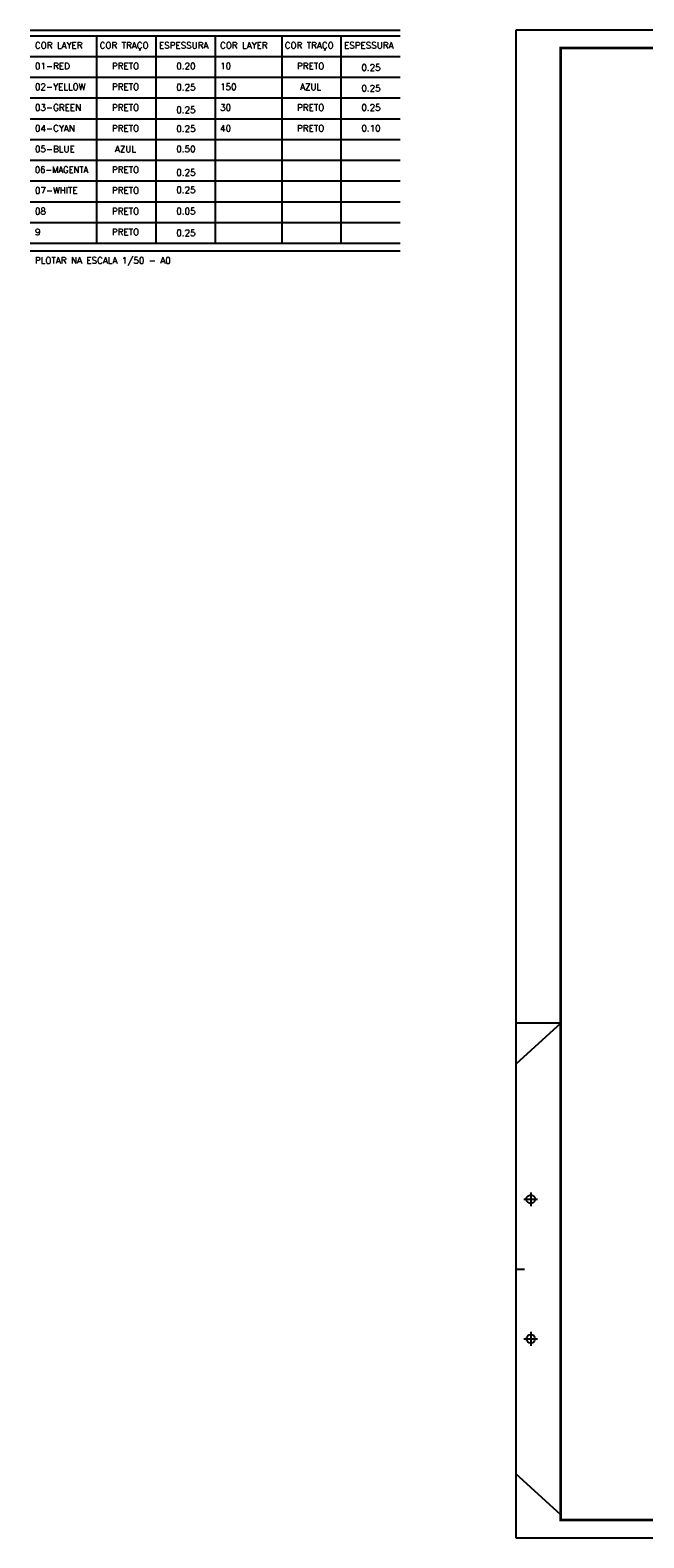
# Model space of a CAD drawing. Extents: x -13.5 to 60.2, y -0.1 to 41.9.
# Tile 1 of 57: x -13.5 to 3.6, y -0.1 to 41.9. Entities that reach past the tile are written whole.
import ezdxf
from ezdxf.enums import TextEntityAlignment as Align

# ---------------------------------------------------------------- set-up
doc = ezdxf.new("R2010")
doc.units = 0
doc.header["$MEASUREMENT"] = 0
doc.linetypes.add('HIDDEN', pattern=[0.375, 0.25, -0.125])
doc.layers.add('CIRCUITOS', color=2, linetype='Continuous')
doc.layers.add('PRANCHA', color=8, linetype='Continuous')
doc.styles.add('ROMANS', font='romans')

# ---------------------------------------------------------------- blocks, each defined once
blk = doc.blocks.new('1-50 A0 FGR')
at = {"layer": 'CIRCUITOS', "color": 2}
for p, q in [((3618.976, 59.449), (3629.297, 59.449)), ((3618.976, 59.292), (3629.297, 59.292)), ((3620.83, 59.292), (3620.83, 53.516)), ((3622.483, 59.292), (3622.483, 53.516)), ((3624.136, 59.292), (3624.136, 53.516)), ((3625.99, 59.292), (3625.99, 53.516)), ((3627.643, 59.292), (3627.643, 53.516)), ((3618.976, 58.714), (3629.297, 58.714)), ((3618.976, 58.137), (3629.297, 58.137)), ((3618.976, 57.559), (3629.297, 57.559)), ((3618.976, 56.982), (3629.297, 56.982)), ((3618.976, 56.982), (3629.297, 56.982)), ((3618.976, 56.404), (3629.297, 56.404)), ((3618.976, 56.404), (3629.297, 56.404)), ((3618.976, 55.826), (3629.297, 55.826)), ((3618.976, 55.826), (3629.297, 55.826)), ((3618.976, 55.249), (3629.297, 55.249)), ((3618.976, 55.249), (3629.297, 55.249)), ((3618.976, 54.671), (3629.297, 54.671)), ((3618.976, 54.671), (3629.297, 54.671)), ((3618.976, 54.094), (3629.297, 54.094)), ((3618.976, 54.094), (3629.297, 54.094)), ((3618.976, 53.516), (3629.297, 53.516)), ((3618.976, 53.516), (3629.297, 53.516)), ((3618.976, 53.299), (3629.297, 53.299))]:
    blk.add_line(p, q, dxfattribs=at)
at = {"layer": 'PRANCHA'}
for p, q in [((3632.52, 59.449), (3632.52, 17.449)), ((3692.67, 59.449), (3632.52, 59.449)), ((3633.27, 59.449), (3633.27, 59.449)), ((3633.77, 31.786), (3632.52, 31.786)), ((3632.52, 24.937), (3632.758, 24.937)), ((3632.932, 23.184), (3632.932, 22.802)), ((3632.741, 22.993), (3633.123, 22.993)), ((3632.52, 17.449), (3692.67, 17.449))]:
    blk.add_line(p, q, dxfattribs=at)
at = {"layer": 'PRANCHA', "linetype": 'HIDDEN', "ltscale": 10}
for p, q in [((3633.77, 31.786), (3632.52, 30.64)), ((3632.52, 30.64), (3632.52, 19.234)), ((3632.741, 26.882), (3633.123, 26.882)), ((3632.932, 27.073), (3632.932, 26.691)), ((3633.77, 18.089), (3632.52, 19.234))]:
    blk.add_line(p, q, dxfattribs=at)
at = {"layer": 'PRANCHA', "const_width": 0.075}
blk.add_lwpolyline([(3633.77, 58.949), (3633.77, 17.949), (3692.17, 17.949), (3692.17, 58.949), (3633.77, 58.949)], dxfattribs=at)
at = {"layer": 'PRANCHA', "linetype": 'HIDDEN', "ltscale": 10}
blk.add_circle((3632.932, 26.882), 0.119, dxfattribs=at)
at = {"layer": 'PRANCHA'}
blk.add_circle((3632.932, 22.993), 0.119, dxfattribs=at)
at = {"layer": 'CIRCUITOS', "color": 2, "style": 'ROMANS'}
for s, height, p in [('COR LAYER', 0.1789, (3619.111, 58.936)), ('COR TRAÇO', 0.1789, (3620.915, 58.936)), ('ESPESSURA', 0.1789, (3622.568, 58.936)), ('COR LAYER', 0.1789, (3624.272, 58.936)), ('COR TRAÇO', 0.1789, (3626.075, 58.936)), ('ESPESSURA', 0.1789, (3627.728, 58.936)), ('01-RED', 0.1789, (3619.111, 58.359)), ('10', 0.1789, (3624.272, 58.359)), ('02-YELLOW', 0.1789, (3619.111, 57.781)), ('150', 0.1789, (3624.272, 57.781)), ('03-GREEN', 0.1789, (3619.111, 57.204)), ('30', 0.1789, (3624.272, 57.204)), ('04-CYAN', 0.1789, (3619.111, 56.626)), ('40', 0.1789, (3624.272, 56.626)), ('05-BLUE', 0.1789, (3619.111, 56.049)), ('07-WHITE', 0.1789, (3619.111, 54.894)), ('08', 0.1789, (3619.111, 54.316)), ('9', 0.179, (3619.111, 53.738)), ('PLOTAR NA ESCALA 1/50 - A0', 0.17889, (3619.111, 52.944))]:
    blk.add_text(s, height=height, dxfattribs=at).set_placement(p)
for s, p in [('PRETO', (3621.636, 58.359)), ('0.20', (3623.32, 58.359)), ('PRETO', (3626.797, 58.359)), ('0.25', (3628.48, 58.318)), ('PRETO', (3621.636, 57.781)), ('AZUL', (3626.797, 57.781)), ('0.25', (3623.32, 57.77)), ('0.25', (3628.48, 57.741)), ('PRETO', (3621.636, 57.204)), ('0.25', (3623.32, 57.139)), ('PRETO', (3626.797, 57.204)), ('0.25', (3628.48, 57.204)), ('PRETO', (3621.636, 56.626)), ('0.25', (3623.32, 56.614)), ('PRETO', (3626.797, 56.626)), ('0.10', (3628.48, 56.626)), ('AZUL', (3621.636, 56.049)), ('0.50', (3623.32, 56.049)), ('PRETO', (3621.636, 55.471)), ('0.25', (3623.32, 55.394)), ('PRETO', (3621.636, 54.894)), ('0.25', (3623.32, 54.91)), ('PRETO', (3621.636, 54.316)), ('0.05', (3623.32, 54.316)), ('PRETO', (3621.636, 53.738)), ('0.25', (3623.32, 53.712))]:
    blk.add_text(s, height=0.1789, dxfattribs=at).set_placement(p, align=Align.CENTER)
at = {"layer": 'CIRCUITOS', "color": 2, "style": 'ROMANS', "width": 0.95}
blk.add_text('06-MAGENTA', height=0.1789, dxfattribs=at).set_placement((3619.111, 55.471))

msp = doc.modelspace()

# ---------------------------------------------------------------- block references
msp.add_blockref('1-50 A0 FGR', (-3632.471, -17.509))

doc.saveas('drawing.dxf')
